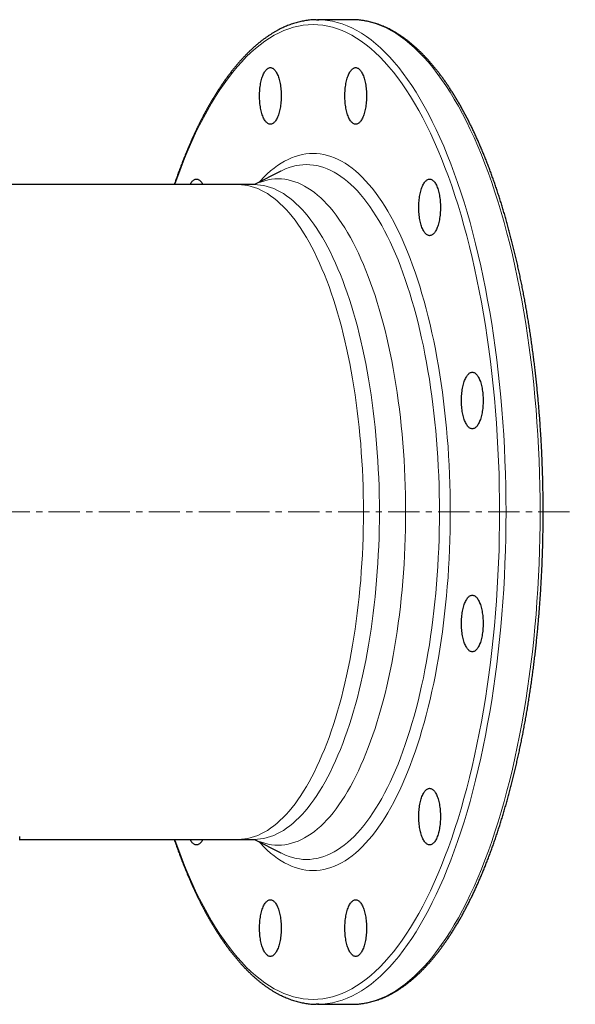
# Model space of a CAD drawing. Header units: millimetres. Extents: x 177 to 1250, y 83 to 1115.
# Tile 2 of 4: x 414 to 640, y 83 to 483. Entities that reach past the tile are written whole.
import ezdxf

# ---------------------------------------------------------------- set-up
doc = ezdxf.new("R2010")
doc.units = ezdxf.units.MM
doc.linetypes.add('CENTERX2', pattern=[20.32, 12.7, -2.54, 2.54, -2.54])
doc.layers.add('FORMAT', color=7, linetype='Continuous')

msp = doc.modelspace()

# ---------------------------------------------------------------- linework, layer by layer
at = {"color": 7, "linetype": 'Continuous', "lineweight": 25}
for p, q in [((548.82, 483.46), (534.96, 483.46)), ((549.33, 483.45), (548.82, 483.46)), ((520.01, 421.95), (509.35, 416.47)), ((520.04, 421.96), (520.01, 421.95)), ((502.68, 416.46), (242.84, 416.46)), ((509.17, 416.46), (502.68, 416.46)), ((413.96, 150.17), (413.96, 151.69)), ((413.96, 150.46), (502.68, 150.46)), ((502.68, 150.46), (509.17, 150.46)), ((509.34, 150.45), (520.01, 144.96)), ((520.01, 144.96), (520.03, 144.95)), ((534.96, 83.46), (548.82, 83.46)), ((548.82, 83.46), (549.37, 83.46))]:
    msp.add_line(p, q, dxfattribs=at)
at = {"color": 8, "linetype": 'Continuous', "lineweight": 18, "flags": 128}
for points in [[(608.88, 283.46), (608.86, 288.64), (608.78, 293.82), (608.65, 298.99), (608.47, 304.15), (608.23, 309.3), (607.95, 314.43), (607.61, 319.54), (607.23, 324.62), (606.79, 329.68), (606.3, 334.7), (605.76, 339.69), (605.17, 344.64), (604.54, 349.55), (603.85, 354.41), (603.12, 359.23), (602.33, 363.99), (601.5, 368.7), (600.62, 373.35), (599.7, 377.93), (598.73, 382.46), (597.72, 386.91), (596.66, 391.29), (595.56, 395.6), (594.41, 399.84), (593.22, 403.99), (592, 408.06), (590.73, 412.05), (589.42, 415.94), (588.07, 419.75), (586.69, 423.46), (585.27, 427.08), (583.81, 430.6), (582.32, 434.02), (580.8, 437.33), (579.24, 440.54), (577.65, 443.64), (576.03, 446.63), (574.38, 449.51), (572.7, 452.28), (571, 454.93), (569.27, 457.46), (567.51, 459.88), (565.73, 462.17), (563.93, 464.34), (562.11, 466.38), (560.27, 468.3), (558.4, 470.1), (556.53, 471.77), (554.63, 473.3), (552.72, 474.71), (550.8, 475.99), (548.87, 477.13), (546.92, 478.14), (544.96, 479.02), (543, 479.76), (541.03, 480.37), (539.06, 480.85), (537.08, 481.18), (535.09, 481.39), (533.11, 481.46), (531.13, 481.39), (529.15, 481.18), (527.17, 480.85), (525.19, 480.37), (523.22, 479.76), (521.26, 479.02), (519.3, 478.14), (517.36, 477.13), (515.42, 475.99), (513.5, 474.71), (511.59, 473.3), (509.7, 471.77), (507.82, 470.1), (505.96, 468.3), (504.12, 466.38), (502.29, 464.34), (500.49, 462.17), (498.71, 459.88), (496.96, 457.46), (495.23, 454.93), (493.52, 452.28), (491.84, 449.51), (490.19, 446.63), (488.57, 443.64), (486.98, 440.54), (485.43, 437.33), (483.9, 434.02), (482.41, 430.6), (480.95, 427.08), (479.53, 423.46), (478.15, 419.75), (476.98, 416.46)], [(535.52, 483.45), (536.96, 483.39), (538.96, 483.18), (540.96, 482.84), (542.96, 482.36), (544.95, 481.75), (546.93, 480.99), (548.91, 480.11), (550.87, 479.09), (552.83, 477.93), (554.77, 476.64), (556.7, 475.22), (558.61, 473.67), (560.51, 471.98), (562.39, 470.17), (564.25, 468.23), (566.09, 466.17), (567.91, 463.97), (569.71, 461.66), (571.48, 459.22), (573.23, 456.66), (574.95, 453.98), (576.64, 451.19), (578.31, 448.28), (579.95, 445.26), (581.55, 442.13), (583.13, 438.89), (584.67, 435.54), (586.17, 432.09), (587.64, 428.53), (589.08, 424.88), (590.48, 421.13), (591.84, 417.28), (593.16, 413.35), (594.44, 409.32), (595.68, 405.21), (596.88, 401.01), (598.04, 396.74), (599.15, 392.38), (600.22, 387.96), (601.24, 383.46), (602.22, 378.89), (603.15, 374.25), (604.04, 369.56), (604.88, 364.8), (605.67, 359.99), (606.41, 355.13), (607.11, 350.22), (607.75, 345.26), (608.34, 340.26), (608.89, 335.22), (609.38, 330.15), (609.82, 325.04), (610.21, 319.9), (610.55, 314.74), (610.84, 309.56), (611.08, 304.36), (611.26, 299.15), (611.39, 293.92), (611.47, 288.69), (611.5, 283.46)], [(549.37, 83.46), (550.82, 83.52), (552.82, 83.73), (554.82, 84.07), (556.82, 84.55), (558.81, 85.17), (560.79, 85.92), (562.77, 86.81), (564.73, 87.83), (566.68, 88.98), (568.63, 90.27), (570.56, 91.69), (572.47, 93.24), (574.37, 94.93), (576.25, 96.74), (578.11, 98.68), (579.95, 100.75), (581.77, 102.94), (583.56, 105.25), (585.34, 107.69), (587.09, 110.25), (588.81, 112.93), (590.5, 115.72), (592.17, 118.63), (593.8, 121.65), (595.41, 124.79), (596.98, 128.03), (598.52, 131.37), (600.03, 134.83), (601.5, 138.38), (602.94, 142.03), (604.34, 145.79), (605.7, 149.63), (607.02, 153.57), (608.3, 157.59), (609.54, 161.7), (610.74, 165.9), (611.89, 170.17), (613.01, 174.53), (614.08, 178.96), (615.1, 183.46), (616.08, 188.02), (617.01, 192.66), (617.9, 197.35), (618.74, 202.11), (619.53, 206.92), (620.27, 211.78), (620.96, 216.69), (621.61, 221.65), (622.2, 226.65), (622.75, 231.69), (623.24, 236.77), (623.68, 241.87), (624.07, 247.01), (624.41, 252.17), (624.7, 257.35), (624.93, 262.55), (625.12, 267.76), (625.25, 272.99), (625.33, 278.22), (625.35, 283.46), (625.33, 288.69), (625.25, 293.92), (625.12, 299.15), (624.93, 304.36), (624.7, 309.56), (624.41, 314.74), (624.07, 319.9), (623.68, 325.04), (623.24, 330.15), (622.75, 335.22), (622.2, 340.26), (621.61, 345.26), (620.96, 350.22), (620.27, 355.13), (619.53, 359.99), (618.74, 364.8), (617.9, 369.56), (617.01, 374.25), (616.08, 378.89), (615.1, 383.46), (614.08, 387.96), (613.01, 392.38), (611.89, 396.74), (610.74, 401.01), (609.54, 405.21), (608.3, 409.32), (607.02, 413.35), (605.7, 417.28), (604.34, 421.13), (602.94, 424.88), (601.5, 428.53), (600.03, 432.09), (598.52, 435.54), (596.98, 438.89), (595.41, 442.13), (593.8, 445.26), (592.17, 448.28), (590.5, 451.19), (588.81, 453.98), (587.09, 456.66), (585.34, 459.22), (583.56, 461.66), (581.77, 463.97), (579.95, 466.17), (578.11, 468.23), (576.25, 470.17), (574.37, 471.98), (572.47, 473.67), (570.56, 475.22), (568.63, 476.64), (566.68, 477.93), (564.73, 479.09), (562.77, 480.11), (560.79, 480.99), (558.81, 481.75), (556.82, 482.36), (554.82, 482.84), (552.82, 483.18), (550.82, 483.39), (549.33, 483.45)], [(511.2, 417.42), (511.78, 418.05), (513.13, 419.47), (514.5, 420.79), (515.88, 422.01), (517.28, 423.14), (518.68, 424.18), (520.1, 425.12), (521.52, 425.96), (522.95, 426.7), (524.39, 427.35), (525.83, 427.9), (527.28, 428.34), (528.74, 428.69), (530.19, 428.94), (531.65, 429.09), (533.11, 429.14), (534.57, 429.09), (536.03, 428.94), (537.49, 428.69), (538.94, 428.34), (540.39, 427.9), (541.83, 427.35), (543.27, 426.7), (544.7, 425.96), (546.13, 425.12), (547.54, 424.18), (548.95, 423.14), (550.34, 422.01), (551.72, 420.79), (553.09, 419.47), (554.45, 418.05), (555.79, 416.55), (557.11, 414.95), (558.42, 413.26), (559.71, 411.49), (560.99, 409.62), (562.24, 407.67), (563.48, 405.64), (564.69, 403.52), (565.88, 401.32), (567.05, 399.04), (568.2, 396.67), (569.32, 394.24), (570.42, 391.72), (571.49, 389.13), (572.53, 386.47), (573.55, 383.74), (574.54, 380.94), (575.51, 378.07), (576.44, 375.14), (577.34, 372.14), (578.22, 369.09), (579.06, 365.97), (579.87, 362.8), (580.65, 359.58), (581.39, 356.3), (582.11, 352.97), (582.79, 349.6), (583.43, 346.18), (584.04, 342.71), (584.62, 339.21), (585.16, 335.66), (585.67, 332.09), (586.13, 328.48), (586.57, 324.83), (586.96, 321.16), (587.32, 317.47), (587.64, 313.75), (587.93, 310.01), (588.18, 306.25), (588.39, 302.47), (588.56, 298.68), (588.69, 294.89), (588.79, 291.08), (588.84, 287.27), (588.86, 283.46)], [(584.46, 283.46), (584.44, 287.15), (584.39, 290.84), (584.3, 294.53), (584.17, 298.21), (584, 301.88), (583.8, 305.54), (583.56, 309.18), (583.28, 312.8), (582.97, 316.41), (582.62, 319.99), (582.24, 323.55), (581.82, 327.07), (581.36, 330.57), (580.87, 334.04), (580.35, 337.47), (579.79, 340.87), (579.2, 344.22), (578.57, 347.54), (577.92, 350.81), (577.22, 354.03), (576.5, 357.21), (575.75, 360.33), (574.96, 363.41), (574.15, 366.42), (573.3, 369.39), (572.42, 372.29), (571.52, 375.13), (570.59, 377.91), (569.63, 380.62), (568.64, 383.27), (567.63, 385.85), (566.59, 388.35), (565.53, 390.79), (564.44, 393.15), (563.33, 395.44), (562.19, 397.65), (561.04, 399.78), (559.86, 401.84), (558.67, 403.81), (557.45, 405.7), (556.22, 407.5), (554.97, 409.23), (553.7, 410.86), (552.42, 412.41), (551.12, 413.87), (549.8, 415.23), (548.48, 416.51), (547.14, 417.7), (545.79, 418.8), (544.42, 419.8), (543.05, 420.71), (541.68, 421.53), (540.29, 422.25), (538.89, 422.87), (537.49, 423.4), (536.09, 423.84), (534.68, 424.17), (533.27, 424.42), (531.86, 424.56), (530.44, 424.61), (529.03, 424.56), (527.62, 424.42), (526.21, 424.17), (524.8, 423.84), (523.39, 423.4), (521.99, 422.87), (520.6, 422.25), (520.04, 421.96)], [(502.68, 416.46), (504.01, 416.41), (505.34, 416.27), (506.67, 416.05), (508, 415.73), (509.32, 415.32), (510.64, 414.82), (511.96, 414.23), (513.26, 413.55), (514.56, 412.78), (515.85, 411.92), (517.14, 410.98), (518.41, 409.95), (519.67, 408.83), (520.92, 407.62), (522.16, 406.33), (523.38, 404.96), (524.59, 403.5), (525.79, 401.96), (526.97, 400.34), (528.13, 398.64), (529.27, 396.86), (530.4, 395), (531.51, 393.06), (532.6, 391.06), (533.66, 388.97), (534.71, 386.82), (535.74, 384.59), (536.74, 382.29), (537.72, 379.93), (538.67, 377.5), (539.6, 375.01), (540.5, 372.45), (541.38, 369.83), (542.23, 367.16), (543.06, 364.42), (543.86, 361.63), (544.63, 358.79), (545.37, 355.89), (546.08, 352.95), (546.76, 349.96), (547.41, 346.92), (548.03, 343.84), (548.62, 340.71), (549.18, 337.55), (549.7, 334.35), (550.2, 331.12), (550.66, 327.85), (551.09, 324.56), (551.48, 321.23), (551.84, 317.88), (552.17, 314.5), (552.46, 311.11), (552.72, 307.69), (552.95, 304.26), (553.14, 300.82), (553.3, 297.36), (553.42, 293.89), (553.51, 290.42), (553.56, 286.94), (553.58, 283.46), (553.56, 279.97), (553.51, 276.5), (553.42, 273.02), (553.3, 269.55), (553.14, 266.1), (552.95, 262.65), (552.72, 259.22), (552.46, 255.8), (552.17, 252.41), (551.84, 249.03), (551.48, 245.68), (551.09, 242.36), (550.66, 239.06), (550.2, 235.79), (549.7, 232.56), (549.18, 229.36), (548.62, 226.2), (548.03, 223.08), (547.41, 219.99), (546.76, 216.96), (546.08, 213.96), (545.37, 211.02), (544.63, 208.12), (543.86, 205.28), (543.06, 202.49), (542.23, 199.76), (541.38, 197.08), (540.5, 194.46), (539.6, 191.9), (538.67, 189.41), (537.72, 186.98), (536.74, 184.62), (535.74, 182.32), (534.71, 180.1), (533.66, 177.94), (532.6, 175.86), (531.51, 173.85), (530.4, 171.91), (529.27, 170.05), (528.13, 168.27), (526.97, 166.57), (525.79, 164.95), (524.59, 163.41), (523.38, 161.95), (522.16, 160.58), (520.92, 159.29), (519.67, 158.08), (518.41, 156.97), (517.14, 155.93), (515.85, 154.99), (514.56, 154.13), (513.26, 153.36), (511.96, 152.68), (510.64, 152.09), (509.32, 151.59), (508, 151.18), (506.67, 150.87), (505.34, 150.64), (504.01, 150.5), (502.68, 150.46), (502.68, 150.46)], [(560.07, 283.46), (560.05, 286.94), (560, 290.42), (559.91, 293.89), (559.79, 297.36), (559.63, 300.82), (559.44, 304.26), (559.21, 307.69), (558.95, 311.11), (558.66, 314.5), (558.33, 317.88), (557.97, 321.23), (557.57, 324.56), (557.15, 327.85), (556.69, 331.12), (556.19, 334.35), (555.67, 337.55), (555.11, 340.71), (554.52, 343.84), (553.9, 346.92), (553.25, 349.96), (552.57, 352.95), (551.85, 355.89), (551.11, 358.79), (550.35, 361.63), (549.55, 364.42), (548.72, 367.16), (547.87, 369.83), (546.99, 372.45), (546.09, 375.01), (545.16, 377.5), (544.2, 379.93), (543.23, 382.29), (542.22, 384.59), (541.2, 386.82), (540.15, 388.97), (539.09, 391.06), (538, 393.06), (536.89, 395), (535.76, 396.86), (534.62, 398.64), (533.45, 400.34), (532.28, 401.96), (531.08, 403.5), (529.87, 404.96), (528.65, 406.33), (527.41, 407.62), (526.16, 408.83), (524.9, 409.95), (523.62, 410.98), (522.34, 411.92), (521.05, 412.78), (519.75, 413.55), (518.44, 414.23), (517.13, 414.82), (515.81, 415.32), (514.49, 415.73), (513.16, 416.05), (511.83, 416.27), (510.5, 416.41), (509.17, 416.46)], [(509.39, 416.48), (509.49, 416.53), (510.83, 417.13), (512.17, 417.64), (513.52, 418.06), (514.87, 418.38), (516.22, 418.61), (517.57, 418.75), (518.93, 418.8), (520.29, 418.75), (521.64, 418.61), (522.99, 418.38), (524.34, 418.06), (525.69, 417.64), (527.03, 417.13), (528.37, 416.53), (529.7, 415.84), (531.02, 415.06), (532.34, 414.19), (533.64, 413.22), (534.94, 412.17), (536.22, 411.04), (537.49, 409.81), (538.75, 408.5), (540, 407.1), (541.23, 405.61), (542.44, 404.05), (543.64, 402.4), (544.83, 400.67), (545.99, 398.85), (547.14, 396.96), (548.27, 395), (549.37, 392.95), (550.46, 390.83), (551.52, 388.64), (552.57, 386.37), (553.59, 384.03), (554.58, 381.63), (555.55, 379.16), (556.5, 376.62), (557.42, 374.02), (558.31, 371.35), (559.18, 368.63), (560.02, 365.85), (560.83, 363.01), (561.61, 360.11), (562.37, 357.17), (563.09, 354.17), (563.78, 351.13), (564.45, 348.04), (565.08, 344.9), (565.68, 341.72), (566.25, 338.5), (566.78, 335.25), (567.28, 331.96), (567.75, 328.63), (568.19, 325.28), (568.59, 321.9), (568.96, 318.49), (569.29, 315.05), (569.59, 311.6), (569.86, 308.12), (570.09, 304.63), (570.28, 301.12), (570.44, 297.6), (570.56, 294.07), (570.65, 290.54), (570.71, 287), (570.72, 283.46), (570.71, 279.91), (570.65, 276.37), (570.56, 272.84), (570.44, 269.31), (570.28, 265.79), (570.09, 262.28), (569.86, 258.79), (569.59, 255.32), (569.29, 251.86), (568.96, 248.43), (568.59, 245.02), (568.19, 241.63), (567.75, 238.28), (567.28, 234.95), (566.78, 231.66), (566.25, 228.41), (565.68, 225.19), (565.08, 222.01), (564.45, 218.88), (563.78, 215.78), (563.09, 212.74), (562.37, 209.74), (561.61, 206.8), (560.83, 203.9), (560.02, 201.06), (559.18, 198.28), (558.31, 195.56), (557.42, 192.89), (556.5, 190.29), (555.55, 187.75), (554.58, 185.28), (553.59, 182.88), (552.57, 180.54), (551.52, 178.28), (550.46, 176.08), (549.37, 173.96), (548.27, 171.92), (547.14, 169.95), (545.99, 168.06), (544.83, 166.25), (543.64, 164.51), (542.44, 162.87), (541.23, 161.3), (540, 159.81), (538.75, 158.42), (537.49, 157.1), (536.22, 155.88), (534.94, 154.74), (533.64, 153.69), (532.34, 152.73), (531.02, 151.85), (529.7, 151.07), (528.37, 150.38), (527.03, 149.78), (525.69, 149.27), (524.34, 148.86), (522.99, 148.53), (521.64, 148.3), (520.29, 148.16), (518.93, 148.11), (517.57, 148.16), (516.22, 148.3), (514.87, 148.53), (513.52, 148.86), (512.17, 149.27), (510.83, 149.78), (509.49, 150.38), (509.37, 150.44)], [(476.98, 150.46), (478.15, 147.16), (479.53, 143.45), (480.95, 139.83), (482.41, 136.31), (483.9, 132.9), (485.43, 129.58), (486.98, 126.37), (488.57, 123.27), (490.19, 120.28), (491.84, 117.4), (493.52, 114.63), (495.23, 111.98), (496.96, 109.45), (498.71, 107.04), (500.49, 104.74), (502.29, 102.57), (504.12, 100.53), (505.96, 98.61), (507.82, 96.81), (509.7, 95.15), (511.59, 93.61), (513.5, 92.2), (515.42, 90.93), (517.36, 89.78), (519.3, 88.77), (521.26, 87.89), (523.22, 87.15), (525.19, 86.54), (527.17, 86.07), (529.15, 85.73), (531.13, 85.52), (533.11, 85.46), (535.09, 85.52), (537.08, 85.73), (539.06, 86.07), (541.03, 86.54), (543, 87.15), (544.96, 87.89), (546.92, 88.77), (548.87, 89.78), (550.8, 90.93), (552.72, 92.2), (554.63, 93.61), (556.53, 95.15), (558.4, 96.81), (560.27, 98.61), (562.11, 100.53), (563.93, 102.57), (565.73, 104.74), (567.51, 107.04), (569.27, 109.45), (571, 111.98), (572.7, 114.63), (574.38, 117.4), (576.03, 120.28), (577.65, 123.27), (579.24, 126.37), (580.8, 129.58), (582.32, 132.9), (583.81, 136.31), (585.27, 139.83), (586.69, 143.45), (588.07, 147.16), (589.42, 150.97), (590.73, 154.87), (592, 158.85), (593.22, 162.92), (594.41, 167.07), (595.56, 171.31), (596.66, 175.62), (597.72, 180), (598.73, 184.46), (599.7, 188.98), (600.62, 193.57), (601.5, 198.21), (602.33, 202.92), (603.12, 207.68), (603.85, 212.5), (604.54, 217.36), (605.17, 222.27), (605.76, 227.22), (606.3, 232.21), (606.79, 237.23), (607.23, 242.29), (607.61, 247.37), (607.95, 252.48), (608.23, 257.61), (608.47, 262.76), (608.65, 267.92), (608.78, 273.09), (608.86, 278.27), (608.88, 283.46)], [(509.17, 150.46), (510.5, 150.5), (511.83, 150.64), (513.16, 150.87), (514.49, 151.18), (515.81, 151.59), (517.13, 152.09), (518.44, 152.68), (519.75, 153.36), (521.05, 154.13), (522.34, 154.99), (523.62, 155.93), (524.9, 156.97), (526.16, 158.08), (527.41, 159.29), (528.65, 160.58), (529.87, 161.95), (531.08, 163.41), (532.28, 164.95), (533.45, 166.57), (534.62, 168.27), (535.76, 170.05), (536.89, 171.91), (538, 173.85), (539.09, 175.86), (540.15, 177.94), (541.2, 180.1), (542.22, 182.32), (543.23, 184.62), (544.2, 186.98), (545.16, 189.41), (546.09, 191.9), (546.99, 194.46), (547.87, 197.08), (548.72, 199.76), (549.55, 202.49), (550.35, 205.28), (551.11, 208.12), (551.85, 211.02), (552.57, 213.96), (553.25, 216.96), (553.9, 219.99), (554.52, 223.08), (555.11, 226.2), (555.67, 229.36), (556.19, 232.56), (556.69, 235.79), (557.15, 239.06), (557.57, 242.36), (557.97, 245.68), (558.33, 249.03), (558.66, 252.41), (558.95, 255.8), (559.21, 259.22), (559.44, 262.65), (559.63, 266.1), (559.79, 269.55), (559.91, 273.02), (560, 276.5), (560.05, 279.97), (560.07, 283.46)], [(588.86, 283.46), (588.84, 279.64), (588.79, 275.83), (588.69, 272.03), (588.56, 268.23), (588.39, 264.44), (588.18, 260.67), (587.93, 256.91), (587.64, 253.17), (587.32, 249.45), (586.96, 245.75), (586.57, 242.08), (586.13, 238.44), (585.67, 234.83), (585.16, 231.25), (584.62, 227.7), (584.04, 224.2), (583.43, 220.74), (582.79, 217.32), (582.11, 213.94), (581.39, 210.61), (580.65, 207.34), (579.87, 204.11), (579.06, 200.94), (578.22, 197.82), (577.34, 194.77), (576.44, 191.77), (575.51, 188.84), (574.54, 185.97), (573.55, 183.17), (572.53, 180.44), (571.49, 177.78), (570.42, 175.19), (569.32, 172.68), (568.2, 170.24), (567.05, 167.88), (565.88, 165.59), (564.69, 163.39), (563.48, 161.27), (562.24, 159.24), (560.99, 157.29), (559.71, 155.43), (558.42, 153.65), (557.11, 151.96), (555.79, 150.37), (554.45, 148.86), (553.09, 147.45), (551.72, 146.13), (550.34, 144.9), (548.95, 143.77), (547.54, 142.73), (546.13, 141.8), (544.7, 140.95), (543.27, 140.21), (541.83, 139.56), (540.39, 139.02), (538.94, 138.57), (537.49, 138.22), (536.03, 137.97), (534.57, 137.82), (533.11, 137.77), (531.65, 137.82), (530.19, 137.97), (528.74, 138.22), (527.28, 138.57), (525.83, 139.02), (524.39, 139.56), (522.95, 140.21), (521.52, 140.95), (520.1, 141.8), (518.68, 142.73), (517.28, 143.77), (515.88, 144.9), (514.5, 146.13), (513.13, 147.45), (511.78, 148.86), (511.2, 149.49)], [(520.03, 144.95), (520.6, 144.67), (521.99, 144.04), (523.39, 143.51), (524.8, 143.08), (526.21, 142.74), (527.62, 142.5), (529.03, 142.35), (530.44, 142.3), (531.86, 142.35), (533.27, 142.5), (534.68, 142.74), (536.09, 143.08), (537.49, 143.51), (538.89, 144.04), (540.29, 144.67), (541.68, 145.39), (543.05, 146.2), (544.42, 147.11), (545.79, 148.11), (547.14, 149.21), (548.48, 150.4), (549.8, 151.68), (551.12, 153.05), (552.42, 154.51), (553.7, 156.05), (554.97, 157.69), (556.22, 159.41), (557.45, 161.21), (558.67, 163.1), (559.86, 165.07), (561.04, 167.13), (562.19, 169.26), (563.33, 171.47), (564.44, 173.76), (565.53, 176.12), (566.59, 178.56), (567.63, 181.07), (568.64, 183.65), (569.63, 186.29), (570.59, 189.01), (571.52, 191.78), (572.42, 194.63), (573.3, 197.53), (574.15, 200.49), (574.96, 203.51), (575.75, 206.58), (576.5, 209.7), (577.22, 212.88), (577.92, 216.1), (578.57, 219.37), (579.2, 222.69), (579.79, 226.04), (580.35, 229.44), (580.87, 232.87), (581.36, 236.34), (581.82, 239.84), (582.24, 243.37), (582.62, 246.92), (582.97, 250.5), (583.28, 254.11), (583.56, 257.73), (583.8, 261.37), (584, 265.03), (584.17, 268.7), (584.3, 272.38), (584.39, 276.07), (584.44, 279.76), (584.46, 283.46)], [(611.5, 283.46), (611.47, 278.22), (611.39, 272.99), (611.26, 267.76), (611.08, 262.55), (610.84, 257.35), (610.55, 252.17), (610.21, 247.01), (609.82, 241.87), (609.38, 236.77), (608.89, 231.69), (608.34, 226.65), (607.75, 221.65), (607.11, 216.69), (606.41, 211.78), (605.67, 206.92), (604.88, 202.11), (604.04, 197.35), (603.15, 192.66), (602.22, 188.02), (601.24, 183.46), (600.22, 178.96), (599.15, 174.53), (598.04, 170.17), (596.88, 165.9), (595.68, 161.7), (594.44, 157.59), (593.16, 153.57), (591.84, 149.63), (590.48, 145.79), (589.08, 142.03), (587.64, 138.38), (586.17, 134.83), (584.67, 131.37), (583.13, 128.03), (581.55, 124.79), (579.95, 121.65), (578.31, 118.63), (576.64, 115.72), (574.95, 112.93), (573.23, 110.25), (571.48, 107.69), (569.71, 105.25), (567.91, 102.94), (566.09, 100.75), (564.25, 98.68), (562.39, 96.74), (560.51, 94.93), (558.61, 93.24), (556.7, 91.69), (554.77, 90.27), (552.83, 88.98), (550.87, 87.83), (548.91, 86.81), (546.93, 85.92), (544.95, 85.17), (542.96, 84.55), (540.96, 84.07), (538.96, 83.73), (536.96, 83.52), (535.49, 83.46)]]:
    msp.add_lwpolyline(points, dxfattribs=at)
at = {"color": 7, "linetype": 'Continuous', "lineweight": 25, "flags": 128}
for points in [[(534.45, 483.45), (534.96, 483.46), (535.52, 483.45)], [(520.18, 452.49), (520.17, 451.85), (520.15, 451.21), (520.12, 450.57), (520.07, 449.93), (520.01, 449.31), (519.93, 448.69), (519.84, 448.09), (519.74, 447.5), (519.63, 446.93), (519.5, 446.37), (519.37, 445.84), (519.22, 445.32), (519.06, 444.83), (518.89, 444.36), (518.71, 443.92), (518.52, 443.5), (518.33, 443.11), (518.12, 442.76), (517.91, 442.43), (517.69, 442.13), (517.46, 441.87), (517.23, 441.64), (517, 441.44), (516.76, 441.28), (516.52, 441.16), (516.27, 441.07), (516.03, 441.01), (515.78, 440.99), (515.53, 441.01), (515.29, 441.07), (515.04, 441.16), (514.8, 441.28), (514.56, 441.44), (514.32, 441.64), (514.09, 441.87), (513.87, 442.13), (513.65, 442.43), (513.44, 442.76), (513.23, 443.11), (513.03, 443.5), (512.85, 443.92), (512.67, 444.36), (512.5, 444.83), (512.34, 445.32), (512.19, 445.84), (512.05, 446.37), (511.93, 446.93), (511.81, 447.5), (511.71, 448.09), (511.62, 448.69), (511.55, 449.31), (511.49, 449.93), (511.44, 450.57), (511.41, 451.21), (511.38, 451.85), (511.38, 452.49), (511.38, 453.14), (511.41, 453.78), (511.44, 454.42), (511.49, 455.05), (511.55, 455.68), (511.62, 456.29), (511.71, 456.89), (511.81, 457.48), (511.93, 458.06), (512.05, 458.61), (512.19, 459.15), (512.34, 459.66), (512.5, 460.16), (512.67, 460.62), (512.85, 461.07), (513.03, 461.48), (513.23, 461.87), (513.44, 462.23), (513.65, 462.56), (513.87, 462.85), (514.09, 463.12), (514.32, 463.35), (514.56, 463.54), (514.8, 463.7), (515.04, 463.83), (515.29, 463.92), (515.53, 463.97), (515.78, 463.99), (516.03, 463.97), (516.27, 463.92), (516.52, 463.83), (516.76, 463.7), (517, 463.54), (517.23, 463.35), (517.46, 463.12), (517.69, 462.85), (517.91, 462.56), (518.12, 462.23), (518.33, 461.87), (518.52, 461.48), (518.71, 461.07), (518.89, 460.62), (519.06, 460.16), (519.22, 459.66), (519.37, 459.15), (519.5, 458.61), (519.63, 458.06), (519.74, 457.48), (519.84, 456.89), (519.93, 456.29), (520.01, 455.68), (520.07, 455.05), (520.12, 454.42), (520.15, 453.78), (520.17, 453.14), (520.18, 452.49)], [(554.85, 452.49), (554.84, 451.85), (554.82, 451.21), (554.78, 450.57), (554.73, 449.93), (554.67, 449.31), (554.6, 448.69), (554.51, 448.09), (554.41, 447.5), (554.3, 446.93), (554.17, 446.37), (554.03, 445.84), (553.89, 445.32), (553.73, 444.83), (553.56, 444.36), (553.38, 443.92), (553.19, 443.5), (552.99, 443.11), (552.79, 442.76), (552.57, 442.43), (552.35, 442.13), (552.13, 441.87), (551.9, 441.64), (551.66, 441.44), (551.42, 441.28), (551.18, 441.16), (550.94, 441.07), (550.69, 441.01), (550.44, 440.99), (550.2, 441.01), (549.95, 441.07), (549.71, 441.16), (549.47, 441.28), (549.23, 441.44), (548.99, 441.64), (548.76, 441.87), (548.54, 442.13), (548.32, 442.43), (548.1, 442.76), (547.9, 443.11), (547.7, 443.5), (547.51, 443.92), (547.33, 444.36), (547.16, 444.83), (547, 445.32), (546.86, 445.84), (546.72, 446.37), (546.59, 446.93), (546.48, 447.5), (546.38, 448.09), (546.29, 448.69), (546.22, 449.31), (546.15, 449.93), (546.11, 450.57), (546.07, 451.21), (546.05, 451.85), (546.04, 452.49), (546.05, 453.14), (546.07, 453.78), (546.11, 454.42), (546.15, 455.05), (546.22, 455.68), (546.29, 456.29), (546.38, 456.89), (546.48, 457.48), (546.59, 458.06), (546.72, 458.61), (546.86, 459.15), (547, 459.66), (547.16, 460.16), (547.33, 460.62), (547.51, 461.07), (547.7, 461.48), (547.9, 461.87), (548.1, 462.23), (548.32, 462.56), (548.54, 462.85), (548.76, 463.12), (548.99, 463.35), (549.23, 463.54), (549.47, 463.7), (549.71, 463.83), (549.95, 463.92), (550.2, 463.97), (550.44, 463.99), (550.69, 463.97), (550.94, 463.92), (551.18, 463.83), (551.42, 463.7), (551.66, 463.54), (551.9, 463.35), (552.13, 463.12), (552.35, 462.85), (552.57, 462.56), (552.79, 462.23), (552.99, 461.87), (553.19, 461.48), (553.38, 461.07), (553.56, 460.62), (553.73, 460.16), (553.89, 459.66), (554.03, 459.15), (554.17, 458.61), (554.3, 458.06), (554.41, 457.48), (554.51, 456.89), (554.6, 456.29), (554.67, 455.68), (554.73, 455.05), (554.78, 454.42), (554.82, 453.78), (554.84, 453.14), (554.85, 452.49)], [(483.15, 416.46), (483.21, 416.58), (483.42, 416.94), (483.63, 417.26), (483.85, 417.56), (484.07, 417.82), (484.3, 418.05), (484.54, 418.25), (484.78, 418.41), (485.02, 418.54), (485.26, 418.63), (485.51, 418.68), (485.76, 418.7), (486, 418.68), (486.25, 418.63), (486.49, 418.54), (486.74, 418.41), (486.98, 418.25), (487.21, 418.05), (487.44, 417.82), (487.67, 417.56), (487.89, 417.26), (488.1, 416.94), (488.3, 416.58), (488.37, 416.46)], [(584.87, 407.2), (584.86, 406.55), (584.84, 405.91), (584.8, 405.27), (584.76, 404.64), (584.69, 404.02), (584.62, 403.4), (584.53, 402.8), (584.43, 402.21), (584.32, 401.64), (584.19, 401.08), (584.06, 400.55), (583.91, 400.03), (583.75, 399.54), (583.58, 399.07), (583.4, 398.62), (583.21, 398.21), (583.01, 397.82), (582.81, 397.46), (582.59, 397.13), (582.38, 396.84), (582.15, 396.58), (581.92, 396.35), (581.68, 396.15), (581.45, 395.99), (581.2, 395.86), (580.96, 395.77), (580.71, 395.72), (580.47, 395.7), (580.22, 395.72), (579.97, 395.77), (579.73, 395.86), (579.49, 395.99), (579.25, 396.15), (579.01, 396.35), (578.78, 396.58), (578.56, 396.84), (578.34, 397.13), (578.12, 397.46), (577.92, 397.82), (577.72, 398.21), (577.53, 398.62), (577.35, 399.07), (577.18, 399.54), (577.03, 400.03), (576.88, 400.55), (576.74, 401.08), (576.61, 401.64), (576.5, 402.21), (576.4, 402.8), (576.31, 403.4), (576.24, 404.02), (576.18, 404.64), (576.13, 405.27), (576.09, 405.91), (576.07, 406.55), (576.07, 407.2), (576.07, 407.84), (576.09, 408.49), (576.13, 409.13), (576.18, 409.76), (576.24, 410.38), (576.31, 411), (576.4, 411.6), (576.5, 412.19), (576.61, 412.76), (576.74, 413.32), (576.88, 413.85), (577.03, 414.37), (577.18, 414.86), (577.35, 415.33), (577.53, 415.77), (577.72, 416.19), (577.92, 416.58), (578.12, 416.94), (578.34, 417.26), (578.56, 417.56), (578.78, 417.82), (579.01, 418.05), (579.25, 418.25), (579.49, 418.41), (579.73, 418.54), (579.97, 418.63), (580.22, 418.68), (580.47, 418.7), (580.71, 418.68), (580.96, 418.63), (581.2, 418.54), (581.45, 418.41), (581.68, 418.25), (581.92, 418.05), (582.15, 417.82), (582.38, 417.56), (582.59, 417.26), (582.81, 416.94), (583.01, 416.58), (583.21, 416.19), (583.4, 415.77), (583.58, 415.33), (583.75, 414.86), (583.91, 414.37), (584.06, 413.85), (584.19, 413.32), (584.32, 412.76), (584.43, 412.19), (584.53, 411.6), (584.62, 411), (584.69, 410.38), (584.76, 409.76), (584.8, 409.13), (584.84, 408.49), (584.86, 407.84), (584.87, 407.2)], [(602.2, 328.75), (602.19, 328.1), (602.17, 327.46), (602.14, 326.82), (602.09, 326.19), (602.03, 325.57), (601.95, 324.95), (601.86, 324.35), (601.76, 323.76), (601.65, 323.19), (601.53, 322.63), (601.39, 322.09), (601.24, 321.58), (601.08, 321.09), (600.91, 320.62), (600.73, 320.17), (600.54, 319.76), (600.35, 319.37), (600.14, 319.01), (599.93, 318.68), (599.71, 318.39), (599.48, 318.12), (599.25, 317.89), (599.02, 317.7), (598.78, 317.54), (598.54, 317.41), (598.29, 317.32), (598.05, 317.27), (597.8, 317.25), (597.55, 317.27), (597.31, 317.32), (597.06, 317.41), (596.82, 317.54), (596.58, 317.7), (596.35, 317.89), (596.11, 318.12), (595.89, 318.39), (595.67, 318.68), (595.46, 319.01), (595.25, 319.37), (595.06, 319.76), (594.87, 320.17), (594.69, 320.62), (594.52, 321.09), (594.36, 321.58), (594.21, 322.09), (594.07, 322.63), (593.95, 323.19), (593.83, 323.76), (593.73, 324.35), (593.65, 324.95), (593.57, 325.57), (593.51, 326.19), (593.46, 326.82), (593.43, 327.46), (593.41, 328.1), (593.4, 328.75), (593.41, 329.39), (593.43, 330.04), (593.46, 330.68), (593.51, 331.31), (593.57, 331.93), (593.65, 332.55), (593.73, 333.15), (593.83, 333.74), (593.95, 334.31), (594.07, 334.87), (594.21, 335.4), (594.36, 335.92), (594.52, 336.41), (594.69, 336.88), (594.87, 337.32), (595.06, 337.74), (595.25, 338.13), (595.46, 338.49), (595.67, 338.81), (595.89, 339.11), (596.11, 339.37), (596.35, 339.6), (596.58, 339.8), (596.82, 339.96), (597.06, 340.09), (597.31, 340.18), (597.55, 340.23), (597.8, 340.25), (598.05, 340.23), (598.29, 340.18), (598.54, 340.09), (598.78, 339.96), (599.02, 339.8), (599.25, 339.6), (599.48, 339.37), (599.71, 339.11), (599.93, 338.81), (600.14, 338.49), (600.35, 338.13), (600.54, 337.74), (600.73, 337.32), (600.91, 336.88), (601.08, 336.41), (601.24, 335.92), (601.39, 335.4), (601.53, 334.87), (601.65, 334.31), (601.76, 333.74), (601.86, 333.15), (601.95, 332.55), (602.03, 331.93), (602.09, 331.31), (602.14, 330.68), (602.17, 330.04), (602.19, 329.39), (602.2, 328.75)], [(602.2, 238.16), (602.19, 237.52), (602.17, 236.88), (602.14, 236.24), (602.09, 235.6), (602.03, 234.98), (601.95, 234.36), (601.86, 233.76), (601.76, 233.17), (601.65, 232.6), (601.53, 232.04), (601.39, 231.51), (601.24, 230.99), (601.08, 230.5), (600.91, 230.03), (600.73, 229.59), (600.54, 229.17), (600.35, 228.78), (600.14, 228.43), (599.93, 228.1), (599.71, 227.8), (599.48, 227.54), (599.25, 227.31), (599.02, 227.11), (598.78, 226.95), (598.54, 226.83), (598.29, 226.74), (598.05, 226.68), (597.8, 226.66), (597.55, 226.68), (597.31, 226.74), (597.06, 226.83), (596.82, 226.95), (596.58, 227.11), (596.35, 227.31), (596.11, 227.54), (595.89, 227.8), (595.67, 228.1), (595.46, 228.43), (595.25, 228.78), (595.06, 229.17), (594.87, 229.59), (594.69, 230.03), (594.52, 230.5), (594.36, 230.99), (594.21, 231.51), (594.07, 232.04), (593.95, 232.6), (593.83, 233.17), (593.73, 233.76), (593.65, 234.36), (593.57, 234.98), (593.51, 235.6), (593.46, 236.24), (593.43, 236.88), (593.41, 237.52), (593.4, 238.16), (593.41, 238.81), (593.43, 239.45), (593.46, 240.09), (593.51, 240.72), (593.57, 241.35), (593.65, 241.96), (593.73, 242.56), (593.83, 243.15), (593.95, 243.73), (594.07, 244.28), (594.21, 244.82), (594.36, 245.33), (594.52, 245.83), (594.69, 246.29), (594.87, 246.74), (595.06, 247.15), (595.25, 247.54), (595.46, 247.9), (595.67, 248.23), (595.89, 248.52), (596.11, 248.79), (596.35, 249.02), (596.58, 249.21), (596.82, 249.37), (597.06, 249.5), (597.31, 249.59), (597.55, 249.64), (597.8, 249.66), (598.05, 249.64), (598.29, 249.59), (598.54, 249.5), (598.78, 249.37), (599.02, 249.21), (599.25, 249.02), (599.48, 248.79), (599.71, 248.52), (599.93, 248.23), (600.14, 247.9), (600.35, 247.54), (600.54, 247.15), (600.73, 246.74), (600.91, 246.29), (601.08, 245.83), (601.24, 245.33), (601.39, 244.82), (601.53, 244.28), (601.65, 243.73), (601.76, 243.15), (601.86, 242.56), (601.95, 241.96), (602.03, 241.35), (602.09, 240.72), (602.14, 240.09), (602.17, 239.45), (602.19, 238.81), (602.2, 238.16)], [(584.87, 159.71), (584.86, 159.07), (584.84, 158.42), (584.8, 157.79), (584.76, 157.15), (584.69, 156.53), (584.62, 155.91), (584.53, 155.31), (584.43, 154.72), (584.32, 154.15), (584.19, 153.59), (584.06, 153.06), (583.91, 152.54), (583.75, 152.05), (583.58, 151.58), (583.4, 151.14), (583.21, 150.72), (583.01, 150.33), (582.81, 149.98), (582.59, 149.65), (582.38, 149.35), (582.15, 149.09), (581.92, 148.86), (581.68, 148.66), (581.45, 148.5), (581.2, 148.37), (580.96, 148.28), (580.71, 148.23), (580.47, 148.21), (580.22, 148.23), (579.97, 148.28), (579.73, 148.37), (579.49, 148.5), (579.25, 148.66), (579.01, 148.86), (578.78, 149.09), (578.56, 149.35), (578.34, 149.65), (578.12, 149.98), (577.92, 150.33), (577.72, 150.72), (577.53, 151.14), (577.35, 151.58), (577.18, 152.05), (577.03, 152.54), (576.88, 153.06), (576.74, 153.59), (576.61, 154.15), (576.5, 154.72), (576.4, 155.31), (576.31, 155.91), (576.24, 156.53), (576.18, 157.15), (576.13, 157.79), (576.09, 158.42), (576.07, 159.07), (576.07, 159.71), (576.07, 160.36), (576.09, 161), (576.13, 161.64), (576.18, 162.27), (576.24, 162.9), (576.31, 163.51), (576.4, 164.11), (576.5, 164.7), (576.61, 165.28), (576.74, 165.83), (576.88, 166.37), (577.03, 166.88), (577.18, 167.38), (577.35, 167.84), (577.53, 168.29), (577.72, 168.7), (577.92, 169.09), (578.12, 169.45), (578.34, 169.78), (578.56, 170.07), (578.78, 170.34), (579.01, 170.57), (579.25, 170.76), (579.49, 170.92), (579.73, 171.05), (579.97, 171.14), (580.22, 171.19), (580.47, 171.21), (580.71, 171.19), (580.96, 171.14), (581.2, 171.05), (581.45, 170.92), (581.68, 170.76), (581.92, 170.57), (582.15, 170.34), (582.38, 170.07), (582.59, 169.78), (582.81, 169.45), (583.01, 169.09), (583.21, 168.7), (583.4, 168.29), (583.58, 167.84), (583.75, 167.38), (583.91, 166.88), (584.06, 166.37), (584.19, 165.83), (584.32, 165.28), (584.43, 164.7), (584.53, 164.11), (584.62, 163.51), (584.69, 162.9), (584.76, 162.27), (584.8, 161.64), (584.84, 161), (584.86, 160.36), (584.87, 159.71)], [(488.37, 150.46), (488.3, 150.33), (488.1, 149.98), (487.89, 149.65), (487.67, 149.35), (487.44, 149.09), (487.21, 148.86), (486.98, 148.66), (486.74, 148.5), (486.49, 148.37), (486.25, 148.28), (486, 148.23), (485.76, 148.21), (485.51, 148.23), (485.26, 148.28), (485.02, 148.37), (484.78, 148.5), (484.54, 148.66), (484.3, 148.86), (484.07, 149.09), (483.85, 149.35), (483.63, 149.65), (483.42, 149.98), (483.21, 150.33), (483.15, 150.46)], [(520.18, 114.42), (520.17, 113.77), (520.15, 113.13), (520.12, 112.49), (520.07, 111.86), (520.01, 111.24), (519.93, 110.62), (519.84, 110.02), (519.74, 109.43), (519.63, 108.86), (519.5, 108.3), (519.37, 107.76), (519.22, 107.25), (519.06, 106.76), (518.89, 106.29), (518.71, 105.84), (518.52, 105.43), (518.33, 105.04), (518.12, 104.68), (517.91, 104.35), (517.69, 104.06), (517.46, 103.79), (517.23, 103.56), (517, 103.37), (516.76, 103.21), (516.52, 103.08), (516.27, 102.99), (516.03, 102.94), (515.78, 102.92), (515.53, 102.94), (515.29, 102.99), (515.04, 103.08), (514.8, 103.21), (514.56, 103.37), (514.32, 103.56), (514.09, 103.79), (513.87, 104.06), (513.65, 104.35), (513.44, 104.68), (513.23, 105.04), (513.03, 105.43), (512.85, 105.84), (512.67, 106.29), (512.5, 106.76), (512.34, 107.25), (512.19, 107.76), (512.05, 108.3), (511.93, 108.86), (511.81, 109.43), (511.71, 110.02), (511.62, 110.62), (511.55, 111.24), (511.49, 111.86), (511.44, 112.49), (511.41, 113.13), (511.38, 113.77), (511.38, 114.42), (511.38, 115.06), (511.41, 115.71), (511.44, 116.35), (511.49, 116.98), (511.55, 117.6), (511.62, 118.22), (511.71, 118.82), (511.81, 119.41), (511.93, 119.98), (512.05, 120.54), (512.19, 121.07), (512.34, 121.59), (512.5, 122.08), (512.67, 122.55), (512.85, 122.99), (513.03, 123.41), (513.23, 123.8), (513.44, 124.16), (513.65, 124.48), (513.87, 124.78), (514.09, 125.04), (514.32, 125.27), (514.56, 125.47), (514.8, 125.63), (515.04, 125.76), (515.29, 125.85), (515.53, 125.9), (515.78, 125.92), (516.03, 125.9), (516.27, 125.85), (516.52, 125.76), (516.76, 125.63), (517, 125.47), (517.23, 125.27), (517.46, 125.04), (517.69, 124.78), (517.91, 124.48), (518.12, 124.16), (518.33, 123.8), (518.52, 123.41), (518.71, 122.99), (518.89, 122.55), (519.06, 122.08), (519.22, 121.59), (519.37, 121.07), (519.5, 120.54), (519.63, 119.98), (519.74, 119.41), (519.84, 118.82), (519.93, 118.22), (520.01, 117.6), (520.07, 116.98), (520.12, 116.35), (520.15, 115.71), (520.17, 115.06), (520.18, 114.42)], [(554.85, 114.42), (554.84, 113.77), (554.82, 113.13), (554.78, 112.49), (554.73, 111.86), (554.67, 111.24), (554.6, 110.62), (554.51, 110.02), (554.41, 109.43), (554.3, 108.86), (554.17, 108.3), (554.03, 107.76), (553.89, 107.25), (553.73, 106.76), (553.56, 106.29), (553.38, 105.84), (553.19, 105.43), (552.99, 105.04), (552.79, 104.68), (552.57, 104.35), (552.35, 104.06), (552.13, 103.79), (551.9, 103.56), (551.66, 103.37), (551.42, 103.21), (551.18, 103.08), (550.94, 102.99), (550.69, 102.94), (550.44, 102.92), (550.2, 102.94), (549.95, 102.99), (549.71, 103.08), (549.47, 103.21), (549.23, 103.37), (548.99, 103.56), (548.76, 103.79), (548.54, 104.06), (548.32, 104.35), (548.1, 104.68), (547.9, 105.04), (547.7, 105.43), (547.51, 105.84), (547.33, 106.29), (547.16, 106.76), (547, 107.25), (546.86, 107.76), (546.72, 108.3), (546.59, 108.86), (546.48, 109.43), (546.38, 110.02), (546.29, 110.62), (546.22, 111.24), (546.15, 111.86), (546.11, 112.49), (546.07, 113.13), (546.05, 113.77), (546.04, 114.42), (546.05, 115.06), (546.07, 115.71), (546.11, 116.35), (546.15, 116.98), (546.22, 117.6), (546.29, 118.22), (546.38, 118.82), (546.48, 119.41), (546.59, 119.98), (546.72, 120.54), (546.86, 121.07), (547, 121.59), (547.16, 122.08), (547.33, 122.55), (547.51, 122.99), (547.7, 123.41), (547.9, 123.8), (548.1, 124.16), (548.32, 124.48), (548.54, 124.78), (548.76, 125.04), (548.99, 125.27), (549.23, 125.47), (549.47, 125.63), (549.71, 125.76), (549.95, 125.85), (550.2, 125.9), (550.44, 125.92), (550.69, 125.9), (550.94, 125.85), (551.18, 125.76), (551.42, 125.63), (551.66, 125.47), (551.9, 125.27), (552.13, 125.04), (552.35, 124.78), (552.57, 124.48), (552.79, 124.16), (552.99, 123.8), (553.19, 123.41), (553.38, 122.99), (553.56, 122.55), (553.73, 122.08), (553.89, 121.59), (554.03, 121.07), (554.17, 120.54), (554.3, 119.98), (554.41, 119.41), (554.51, 118.82), (554.6, 118.22), (554.67, 117.6), (554.73, 116.98), (554.78, 116.35), (554.82, 115.71), (554.84, 115.06), (554.85, 114.42)], [(535.49, 83.46), (534.96, 83.46), (534.41, 83.46)]]:
    msp.add_lwpolyline(points, dxfattribs=at)
at = {"color": 7, "linetype": 'Continuous', "lineweight": 25}
for points, knots in [([(534.42, 483.45), (534.34, 483.45), (533.93, 483.45), (533.19, 483.41), (532.19, 483.34), (531.19, 483.23), (530.2, 483.1), (529.2, 482.93), (528.21, 482.72), (527.22, 482.49), (526.22, 482.23), (525.23, 481.93), (524.24, 481.6), (523.25, 481.24), (522.27, 480.84), (521.28, 480.42), (520.3, 479.96), (519.32, 479.47), (518.34, 478.94), (517.37, 478.39), (516.4, 477.8), (515.43, 477.18), (514.46, 476.53), (513.5, 475.85), (512.54, 475.14), (511.59, 474.39), (510.63, 473.62), (509.69, 472.81), (508.75, 471.97), (507.81, 471.11), (506.88, 470.21), (505.95, 469.28), (505.03, 468.32), (504.11, 467.33), (503.2, 466.31), (502.29, 465.26), (501.39, 464.18), (500.5, 463.08), (499.61, 461.94), (498.73, 460.77), (497.85, 459.58), (496.99, 458.36), (496.12, 457.11), (495.27, 455.83), (494.42, 454.53), (493.58, 453.2), (492.75, 451.84), (491.92, 450.45), (491.1, 449.04), (490.29, 447.6), (489.48, 446.13), (488.68, 444.64), (487.9, 443.13), (487.11, 441.58), (486.34, 440.02), (485.58, 438.42), (484.82, 436.81), (484.07, 435.16), (483.33, 433.5), (482.6, 431.81), (481.87, 430.1), (481.16, 428.36), (480.45, 426.6), (479.76, 424.82), (479.07, 423.02), (478.39, 421.19), (477.72, 419.34), (477.16, 417.76), (476.83, 416.79), (476.71, 416.46)], [0, 0, 0, 0, 0.003466, 0.018308, 0.033151, 0.048, 0.062856, 0.077723, 0.092604, 0.107501, 0.122417, 0.137352, 0.152309, 0.167289, 0.182293, 0.19732, 0.212372, 0.227449, 0.242548, 0.257671, 0.272816, 0.287982, 0.303168, 0.318373, 0.333594, 0.348832, 0.364084, 0.379349, 0.394625, 0.409912, 0.425208, 0.440511, 0.455822, 0.471138, 0.486458, 0.501783, 0.51711, 0.53244, 0.547771, 0.563103, 0.578436, 0.593769, 0.609102, 0.624433, 0.639764, 0.655093, 0.670421, 0.685748, 0.701072, 0.716395, 0.731715, 0.747034, 0.76235, 0.777664, 0.792976, 0.808286, 0.823594, 0.838899, 0.854203, 0.869504, 0.884803, 0.9001, 0.915394, 0.930687, 0.945978, 0.961267, 0.976554, 0.991839, 1, 1, 1, 1]), ([(549.4, 83.46), (549.46, 83.46), (549.86, 83.47), (550.59, 83.5), (551.59, 83.57), (552.58, 83.68), (553.58, 83.82), (554.57, 83.99), (555.57, 84.19), (556.56, 84.42), (557.55, 84.69), (558.54, 84.98), (559.53, 85.31), (560.52, 85.68), (561.51, 86.07), (562.49, 86.5), (563.47, 86.96), (564.45, 87.45), (565.43, 87.97), (566.41, 88.52), (567.38, 89.11), (568.35, 89.73), (569.32, 90.38), (570.28, 91.06), (571.24, 91.77), (572.19, 92.52), (573.14, 93.29), (574.09, 94.1), (575.03, 94.94), (575.97, 95.81), (576.9, 96.71), (577.83, 97.63), (578.75, 98.59), (579.67, 99.58), (580.58, 100.6), (581.48, 101.65), (582.38, 102.73), (583.28, 103.84), (584.17, 104.97), (585.05, 106.14), (585.92, 107.33), (586.79, 108.55), (587.65, 109.8), (588.51, 111.08), (589.36, 112.38), (590.2, 113.72), (591.03, 115.08), (591.86, 116.46), (592.68, 117.87), (593.49, 119.31), (594.29, 120.78), (595.09, 122.27), (595.88, 123.79), (596.66, 125.33), (597.44, 126.9), (598.2, 128.49), (598.96, 130.11), (599.71, 131.75), (600.45, 133.41), (601.18, 135.1), (601.9, 136.81), (602.62, 138.55), (603.32, 140.31), (604.02, 142.09), (604.71, 143.9), (605.39, 145.72), (606.06, 147.57), (606.72, 149.44), (607.37, 151.33), (608.01, 153.25), (608.64, 155.18), (609.26, 157.13), (609.88, 159.11), (610.48, 161.1), (611.07, 163.11), (611.66, 165.15), (612.23, 167.2), (612.79, 169.27), (613.34, 171.35), (613.89, 173.46), (614.42, 175.58), (614.94, 177.72), (615.45, 179.88), (615.95, 182.05), (616.44, 184.24), (616.92, 186.45), (617.39, 188.67), (617.84, 190.9), (618.29, 193.15), (618.72, 195.42), (619.15, 197.7), (619.56, 199.99), (619.96, 202.3), (620.35, 204.62), (620.73, 206.95), (621.1, 209.29), (621.45, 211.65), (621.8, 214.01), (622.13, 216.39), (622.45, 218.78), (622.76, 221.18), (623.06, 223.59), (623.34, 226.01), (623.62, 228.44), (623.88, 230.87), (624.13, 233.32), (624.37, 235.77), (624.6, 238.23), (624.81, 240.7), (625.01, 243.17), (625.2, 245.65), (625.38, 248.14), (625.55, 250.63), (625.7, 253.13), (625.84, 255.63), (625.97, 258.14), (626.09, 260.65), (626.19, 263.17), (626.29, 265.69), (626.37, 268.21), (626.43, 270.73), (626.49, 273.26), (626.53, 275.78), (626.57, 278.31), (626.58, 280.84), (626.59, 283.37), (626.59, 285.9), (626.57, 288.43), (626.54, 290.96), (626.49, 293.48), (626.44, 296.01), (626.37, 298.53), (626.29, 301.05), (626.2, 303.57), (626.1, 306.09), (625.98, 308.6), (625.85, 311.11), (625.71, 313.61), (625.56, 316.11), (625.39, 318.6), (625.22, 321.09), (625.03, 323.57), (624.82, 326.04), (624.61, 328.51), (624.39, 330.97), (624.15, 333.43), (623.9, 335.87), (623.64, 338.31), (623.36, 340.74), (623.08, 343.16), (622.78, 345.57), (622.47, 347.97), (622.15, 350.35), (621.82, 352.73), (621.48, 355.1), (621.12, 357.46), (620.76, 359.8), (620.38, 362.13), (619.99, 364.45), (619.59, 366.76), (619.18, 369.05), (618.75, 371.33), (618.32, 373.6), (617.88, 375.85), (617.42, 378.09), (616.95, 380.31), (616.47, 382.52), (615.99, 384.71), (615.49, 386.88), (614.98, 389.04), (614.46, 391.18), (613.92, 393.3), (613.38, 395.41), (612.83, 397.5), (612.27, 399.57), (611.7, 401.62), (611.11, 403.66), (610.52, 405.67), (609.92, 407.66), (609.31, 409.64), (608.69, 411.59), (608.06, 413.53), (607.41, 415.44), (606.76, 417.33), (606.1, 419.21), (605.44, 421.06), (604.76, 422.88), (604.07, 424.69), (603.37, 426.47), (602.67, 428.23), (601.95, 429.97), (601.23, 431.69), (600.5, 433.38), (599.76, 435.04), (599.01, 436.69), (598.26, 438.3), (597.49, 439.9), (596.72, 441.47), (595.94, 443.01), (595.15, 444.53), (594.35, 446.02), (593.55, 447.49), (592.74, 448.93), (591.92, 450.35), (591.09, 451.73), (590.26, 453.09), (589.42, 454.43), (588.57, 455.74), (587.72, 457.02), (586.86, 458.27), (585.99, 459.49), (585.11, 460.69), (584.23, 461.85), (583.34, 462.99), (582.45, 464.1), (581.55, 465.18), (580.64, 466.23), (579.73, 467.26), (578.82, 468.25), (577.89, 469.21), (576.97, 470.14), (576.03, 471.05), (575.09, 471.92), (574.15, 472.76), (573.2, 473.57), (572.25, 474.35), (571.29, 475.1), (570.33, 475.81), (569.37, 476.5), (568.4, 477.15), (567.43, 477.77), (566.45, 478.36), (565.48, 478.92), (564.49, 479.45), (563.51, 479.94), (562.53, 480.4), (561.54, 480.83), (560.55, 481.23), (559.56, 481.59), (558.56, 481.92), (557.57, 482.22), (556.58, 482.49), (555.58, 482.72), (554.58, 482.92), (553.59, 483.09), (552.59, 483.23), (551.59, 483.34), (550.59, 483.41), (549.85, 483.45), (549.44, 483.45), (549.36, 483.45)], [0, 0, 0, 0, 0.00077, 0.004724, 0.008678, 0.012634, 0.016592, 0.020553, 0.024517, 0.028486, 0.032459, 0.036438, 0.040423, 0.044414, 0.048411, 0.052414, 0.056424, 0.06044, 0.064463, 0.068492, 0.072527, 0.076567, 0.080613, 0.084663, 0.088719, 0.092778, 0.096841, 0.100908, 0.104978, 0.10905, 0.113125, 0.117202, 0.121281, 0.125361, 0.129443, 0.133525, 0.137608, 0.141692, 0.145777, 0.149861, 0.153946, 0.158031, 0.162116, 0.1662, 0.170284, 0.174368, 0.178452, 0.182535, 0.186617, 0.190699, 0.194781, 0.198862, 0.202942, 0.207022, 0.211101, 0.21518, 0.219258, 0.223335, 0.227412, 0.231489, 0.235564, 0.23964, 0.243714, 0.247788, 0.251862, 0.255935, 0.260008, 0.26408, 0.268151, 0.272222, 0.276293, 0.280363, 0.284433, 0.288503, 0.292571, 0.29664, 0.300708, 0.304776, 0.308844, 0.312911, 0.316978, 0.321044, 0.32511, 0.329176, 0.333242, 0.337307, 0.341372, 0.345437, 0.349502, 0.353566, 0.35763, 0.361694, 0.365757, 0.369821, 0.373884, 0.377947, 0.38201, 0.386073, 0.390135, 0.394198, 0.39826, 0.402322, 0.406384, 0.410446, 0.414507, 0.418569, 0.42263, 0.426692, 0.430753, 0.434814, 0.438875, 0.442936, 0.446997, 0.451058, 0.455119, 0.45918, 0.46324, 0.467301, 0.471361, 0.475422, 0.479482, 0.483543, 0.487603, 0.491664, 0.495724, 0.499785, 0.503845, 0.507906, 0.511966, 0.516026, 0.520087, 0.524147, 0.528208, 0.532268, 0.536329, 0.54039, 0.54445, 0.548511, 0.552572, 0.556632, 0.560693, 0.564754, 0.568815, 0.572877, 0.576938, 0.580999, 0.585061, 0.589122, 0.593184, 0.597246, 0.601307, 0.60537, 0.609432, 0.613494, 0.617557, 0.621619, 0.625682, 0.629745, 0.633808, 0.637872, 0.641935, 0.645999, 0.650063, 0.654127, 0.658192, 0.662256, 0.666321, 0.670387, 0.674452, 0.678518, 0.682584, 0.686651, 0.690717, 0.694784, 0.698852, 0.702919, 0.706988, 0.711056, 0.715125, 0.719194, 0.723264, 0.727334, 0.731404, 0.735475, 0.739547, 0.743619, 0.747691, 0.751764, 0.755838, 0.759911, 0.763986, 0.768061, 0.772137, 0.776213, 0.78029, 0.784367, 0.788445, 0.792523, 0.796603, 0.800682, 0.804763, 0.808844, 0.812925, 0.817007, 0.82109, 0.825173, 0.829257, 0.833341, 0.837425, 0.84151, 0.845595, 0.849681, 0.853766, 0.857852, 0.861937, 0.866023, 0.870107, 0.874192, 0.878275, 0.882358, 0.886439, 0.890519, 0.894597, 0.898673, 0.902746, 0.906817, 0.910885, 0.91495, 0.91901, 0.923067, 0.927118, 0.931165, 0.935207, 0.939243, 0.943273, 0.947297, 0.951314, 0.955325, 0.95933, 0.963327, 0.967319, 0.971305, 0.975284, 0.979258, 0.983227, 0.987192, 0.991153, 0.995112, 0.999067, 1, 1, 1, 1]), ([(509.47, 416.48), (509.47, 416.48), (509.47, 416.48), (509.45, 416.48), (509.39, 416.47), (509.3, 416.46), (509.22, 416.45), (509.17, 416.46), (509.17, 416.46)], [0, 0, 0, 0, 0.084331, 0.271241, 0.474463, 0.702589, 0.974684, 1, 1, 1, 1]), ([(476.71, 150.46), (476.81, 150.16), (477.13, 149.24), (477.67, 147.71), (478.34, 145.86), (479.02, 144.03), (479.71, 142.22), (480.4, 140.44), (481.11, 138.68), (481.82, 136.94), (482.54, 135.23), (483.28, 133.54), (484.02, 131.87), (484.76, 130.23), (485.52, 128.61), (486.28, 127.01), (487.06, 125.44), (487.84, 123.9), (488.63, 122.38), (489.42, 120.89), (490.23, 119.42), (491.04, 117.98), (491.86, 116.57), (492.68, 115.18), (493.52, 113.82), (494.36, 112.48), (495.21, 111.18), (496.06, 109.9), (496.92, 108.65), (497.79, 107.42), (498.66, 106.23), (499.55, 105.06), (500.43, 103.92), (501.33, 102.81), (502.23, 101.73), (503.13, 100.68), (504.04, 99.66), (504.96, 98.66), (505.88, 97.7), (506.81, 96.77), (507.74, 95.87), (508.68, 95), (509.63, 94.15), (510.57, 93.34), (511.53, 92.56), (512.48, 91.82), (513.44, 91.1), (514.41, 90.41), (515.38, 89.76), (516.35, 89.14), (517.32, 88.55), (518.3, 87.99), (519.28, 87.47), (520.27, 86.97), (521.25, 86.51), (522.24, 86.08), (523.23, 85.69), (524.22, 85.32), (525.21, 84.99), (526.21, 84.69), (527.2, 84.42), (528.2, 84.19), (529.19, 83.99), (530.19, 83.82), (531.19, 83.68), (532.18, 83.57), (533.18, 83.5), (533.91, 83.47), (534.31, 83.46), (534.38, 83.46)], [0, 0, 0, 0, 0.007069, 0.02236, 0.037654, 0.052949, 0.068246, 0.083545, 0.098846, 0.114149, 0.129454, 0.144762, 0.160071, 0.175382, 0.190696, 0.206012, 0.22133, 0.236651, 0.251974, 0.267299, 0.282626, 0.297955, 0.313287, 0.328621, 0.343956, 0.359294, 0.374633, 0.389974, 0.405316, 0.420659, 0.436003, 0.451348, 0.466692, 0.482037, 0.49738, 0.512722, 0.528061, 0.543398, 0.558731, 0.57406, 0.589383, 0.604699, 0.620008, 0.635308, 0.650598, 0.665876, 0.681141, 0.696392, 0.711627, 0.726845, 0.742044, 0.757224, 0.772382, 0.787518, 0.802631, 0.81772, 0.832784, 0.847824, 0.86284, 0.877832, 0.8928, 0.907747, 0.922673, 0.937581, 0.952472, 0.967349, 0.982215, 0.997073, 1, 1, 1, 1]), ([(509.17, 150.45), (509.2, 150.45), (509.26, 150.46), (509.36, 150.45), (509.43, 150.44), (509.47, 150.43), (509.47, 150.43), (509.47, 150.43)], [0, 0, 0, 0, 0.185158, 0.428968, 0.649495, 0.846279, 1, 1, 1, 1])]:
    msp.add_open_spline(points, degree=3, knots=knots, dxfattribs=at)
at = {"layer": 'FORMAT', "linetype": 'CENTERX2', "lineweight": 18}
for p, q in [((242.84, 283.46), (504.68, 283.46)), ((502.68, 283.46), (639.64, 283.46))]:
    msp.add_line(p, q, dxfattribs=at)

doc.saveas('drawing.dxf')
